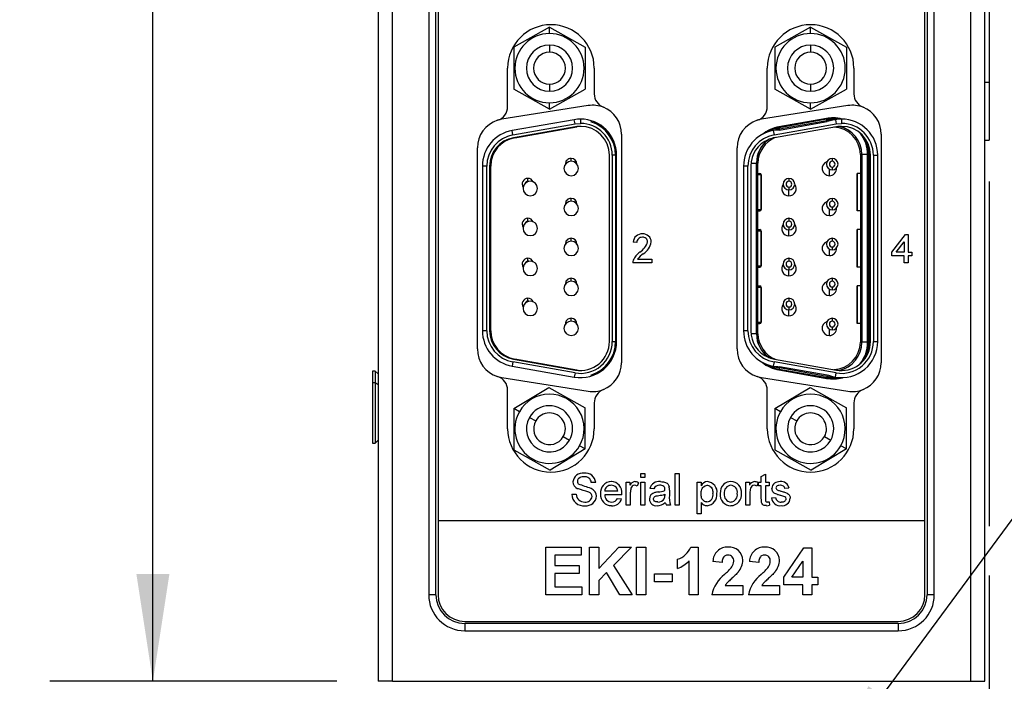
# Model space of a CAD drawing. Header units: millimetres. Extents: x 0 to 629, y 0 to 486.
# Tile 2 of 23: x 89 to 158, y 100 to 145. Entities that reach past the tile are written whole.
import ezdxf

# ---------------------------------------------------------------- set-up
doc = ezdxf.new("R2010")
doc.units = ezdxf.units.MM
doc.header["$LTSCALE"] = 2.25
doc.layers.add('DIMENSIONS', color=140, linetype='Continuous', lineweight=25)
doc.styles.add('SLDTEXTSTYLE0', font='TXT', dxfattribs={"width": 0.7})
doc.dimstyles.new('SLDDIMSTYLE1', dxfattribs={"dimtxt": 4.855518, "dimasz": 7.4295, "dimexe": 0, "dimexo": 0.0625, "dimgap": 1.213879, "dimtad": 0, "dimtih": 1, "dimtoh": 1, "dimrnd": 1e-09, "dimzin": 4, "dimdsep": 46, "dimtxsty": 'SLDTEXTSTYLE0', "dimsah": 1, "dimcen": 0.09, "dimadec": 0, "dimazin": 1, "dimtfac": 1, "dimtofl": 0, "dimtmove": 0, "dimatfit": 3, "dimfxl": 0, "dimfrac": 2, "dimtolj": 1, "dimtzin": 12, "dimarcsym": 0})
doc.dimstyles.new('SLDDIMSTYLE2', dxfattribs={"dimtxt": 4.855518, "dimasz": 7.4295, "dimexe": 0, "dimexo": 0.0625, "dimgap": 1.213879, "dimtad": 0, "dimtih": 1, "dimtoh": 1, "dimrnd": 1e-09, "dimzin": 4, "dimdsep": 46, "dimtxsty": 'SLDTEXTSTYLE0', "dimsah": 1, "dimcen": 0, "dimadec": 0, "dimazin": 1, "dimtfac": 1, "dimtofl": 0, "dimtmove": 0, "dimatfit": 3, "dimfxl": 0, "dimfrac": 2, "dimtolj": 1, "dimtzin": 12, "dimarcsym": 0})
doc.dimstyles.new('SLDDIMSTYLE3', dxfattribs={"dimtxt": 4.855518, "dimasz": 7.4295, "dimexe": 0, "dimexo": 0.0625, "dimgap": 1.213879, "dimtad": 0, "dimtih": 1, "dimtoh": 1, "dimrnd": 1e-09, "dimzin": 12, "dimdsep": 46, "dimtxsty": 'SLDTEXTSTYLE0', "dimsah": 1, "dimcen": 0.09, "dimadec": 0, "dimazin": 3, "dimtfac": 1, "dimtmove": 0, "dimatfit": 0, "dimfxl": 0, "dimfrac": 2, "dimtolj": 1, "dimtzin": 12, "dimarcsym": 0})

# ---------------------------------------------------------------- blocks, each defined once
blk = doc.blocks.new('_D_1')
at = {"layer": 'DIMENSIONS'}
for p, q in [((111.331, 239.573), (91.428, 239.573)), ((98.572, 239.573), (98.572, 178.377)), ((91.358, 169.573), (89.727, 169.573)), ((89.727, 169.573), (89.727, 161.856)), ((105.787, 169.573), (107.417, 169.573)), ((107.417, 169.573), (107.417, 161.856)), ((89.727, 161.856), (91.358, 161.856)), ((107.417, 161.856), (105.787, 161.856)), ((98.572, 99.573), (98.572, 160.769)), ((111.331, 99.573), (91.428, 99.573))]:
    blk.add_line(p, q, dxfattribs=at)
for points in [[(98.572, 239.573), (97.429, 232.144), (99.715, 232.144)], [(98.572, 99.573), (99.715, 107.003), (97.429, 107.003)]]:
    blk.add_solid(points, dxfattribs=at)
at = {"layer": 'DIMENSIONS', "char_height": 4.7625, "attachment_point": 1, "style": 'SLDTEXTSTYLE0'}
for s, insert in [('140.0', (89.338, 176.799)), ('5.51', (91.358, 167.995))]:
    blk.add_mtext(s, dxfattribs=dict(at, insert=insert))
blk = doc.blocks.new('_D_2')
at = {"layer": 'DIMENSIONS'}
for p, q in [((144.676, 92.583), (158.534, 111.316)), ((158.534, 111.316), (163.242, 111.316)), ((170.075, 104.265), (168.445, 104.265)), ((168.445, 104.265), (168.445, 96.548)), ((184.504, 104.265), (186.134, 104.265)), ((186.134, 104.265), (186.134, 96.548)), ((168.445, 96.548), (170.075, 96.548)), ((186.134, 96.548), (184.504, 96.548))]:
    blk.add_line(p, q, dxfattribs=at)
blk.add_solid([(144.676, 92.583), (150.013, 97.876), (148.175, 99.236)], dxfattribs=at)
at = {"layer": 'DIMENSIONS', "char_height": 4.7625, "attachment_point": 1, "style": 'SLDTEXTSTYLE0'}
for s, insert in [('4X', (173.096, 119.208)), ('%%c', (168.429, 111.491)), ('5.0', (175.76, 111.491)), ('0.20', (170.075, 102.687))]:
    blk.add_mtext(s, dxfattribs=dict(at, insert=insert))
blk = doc.blocks.new('_D_4')
at = {"layer": 'DIMENSIONS'}
for p, q in [((156.539, 134.216), (156.539, 110.334)), ((156.539, 106.905), (156.539, 83.016)), ((143.189, 82.676), (143.189, 61.1)), ((156.539, 79.587), (156.539, 61.1)), ((143.189, 68.244), (128.901, 68.244)), ((156.539, 68.244), (171.948, 68.244)), ((178.525, 68.244), (176.895, 68.244)), ((176.895, 68.244), (176.895, 60.527)), ((192.954, 68.244), (194.584, 68.244)), ((194.584, 68.244), (194.584, 60.527)), ((176.895, 60.527), (178.525, 60.527)), ((194.584, 60.527), (192.954, 60.527))]:
    blk.add_line(p, q, dxfattribs=at)
for points in [[(143.189, 68.244), (135.759, 69.387), (135.759, 67.101)], [(156.539, 68.244), (163.968, 67.101), (163.968, 69.387)]]:
    blk.add_solid(points, dxfattribs=at)
at = {"layer": 'DIMENSIONS', "char_height": 4.7625, "attachment_point": 1, "style": 'SLDTEXTSTYLE0'}
for s, insert in [('13.4', (178.525, 75.47)), ('0.53', (178.525, 66.666))]:
    blk.add_mtext(s, dxfattribs=dict(at, insert=insert))

msp = doc.modelspace()

# ---------------------------------------------------------------- linework, layer by layer
for p, q in [((114.189, 239.573), (114.189, 99.573)), ((115.189, 99.573), (115.189, 239.573)), ((155.239, 239.573), (155.239, 99.573)), ((156.239, 99.573), (156.239, 239.573)), ((117.689, 233.573), (117.689, 105.573)), ((118.189, 105.573), (118.189, 233.573)), ((118.339, 233.573), (118.339, 110.723)), ((152.089, 110.723), (152.089, 233.573)), ((152.239, 233.573), (152.239, 105.573)), ((152.739, 105.573), (152.739, 233.573)), ((156.539, 198.573), (156.539, 141.073)), ((126.064, 144.911), (123.584, 143.511)), ((126.064, 144.463), (126.064, 144.911)), ((126.064, 144.911), (128.544, 143.511)), ((144.164, 144.911), (141.684, 143.511)), ((144.164, 144.463), (144.164, 144.911)), ((144.164, 144.911), (146.644, 143.511)), ((123.584, 143.511), (123.584, 140.615)), ((126.064, 143.663), (126.064, 143.163)), ((128.544, 143.511), (128.544, 140.615)), ((141.684, 143.511), (141.684, 140.615)), ((144.164, 143.663), (144.164, 143.163)), ((146.644, 143.511), (146.644, 140.615)), ((123.164, 139.405), (123.164, 142.073)), ((129.164, 142.073), (129.164, 140.285)), ((141.164, 139.405), (141.164, 142.073)), ((147.164, 142.073), (147.164, 140.285)), ((126.064, 139.215), (123.584, 140.615)), ((126.064, 140.963), (126.064, 140.463)), ((126.064, 139.215), (128.544, 140.615)), ((144.164, 139.215), (141.684, 140.615)), ((144.164, 140.963), (144.164, 140.463)), ((144.164, 139.215), (146.644, 140.615)), ((156.539, 141.073), (156.239, 141.073)), ((156.539, 141.073), (156.539, 137.073)), ((128.751, 139.469), (122.751, 138.519)), ((126.064, 139.215), (126.064, 139.663)), ((146.751, 139.469), (140.751, 138.519)), ((144.164, 139.215), (144.164, 139.663)), ((145.272, 138.579), (141.972, 137.997)), ((145.272, 138.579), (145.282, 138.522)), ((145.714, 138.559), (145.714, 138.618)), ((122.751, 138.519), (122.464, 138.451)), ((127.78, 138.495), (123.48, 137.737)), ((123.532, 137.441), (127.832, 138.2)), ((127.866, 138.003), (123.566, 137.245)), ((123.651, 137.245), (127.951, 138.003)), ((127.832, 138.2), (127.78, 138.495)), ((127.832, 138.2), (128.214, 138.233)), ((128.214, 138.533), (128.214, 138.233)), ((140.751, 138.519), (140.464, 138.451)), ((141.632, 137.441), (145.932, 138.2)), ((145.966, 138.003), (141.666, 137.245)), ((141.972, 137.997), (141.982, 137.94)), ((145.282, 138.522), (141.982, 137.94)), ((141.997, 137.857), (141.982, 137.94)), ((141.997, 137.857), (145.297, 138.439)), ((142.011, 137.777), (145.311, 138.359)), ((145.297, 138.439), (145.282, 138.522)), ((145.311, 138.359), (145.297, 138.439)), ((145.88, 138.495), (145.695, 138.463)), ((145.714, 138.475), (145.714, 138.466)), ((145.88, 138.495), (145.932, 138.2)), ((145.932, 138.2), (146.314, 138.233)), ((146.314, 138.033), (146.153, 138.027)), ((146.314, 138.533), (146.314, 138.233)), ((123.532, 137.441), (123.48, 137.737)), ((131.064, 137.494), (131.064, 121.652)), ((141.614, 137.743), (141.58, 137.737)), ((141.58, 137.737), (141.632, 137.441)), ((141.997, 137.857), (142.011, 137.777)), ((149.064, 137.494), (149.064, 121.652)), ((121.064, 122.603), (121.064, 136.544)), ((139.064, 122.603), (139.064, 136.544)), ((156.239, 137.073), (156.539, 137.073)), ((130.214, 123.113), (130.214, 136.033)), ((130.637, 136.033), (130.414, 136.033)), ((130.414, 136.033), (130.414, 123.113)), ((130.637, 136.033), (130.637, 123.113)), ((130.699, 136.033), (130.714, 136.033)), ((130.699, 123.113), (130.699, 136.033)), ((130.714, 123.113), (130.714, 136.033)), ((147.611, 136.073), (147.611, 123.073)), ((147.611, 136.073), (147.711, 136.073)), ((147.711, 123.073), (147.711, 136.073)), ((147.716, 136.073), (147.716, 123.073)), ((148.116, 136.073), (147.716, 136.073)), ((148.116, 123.073), (148.116, 136.073)), ((148.2, 136.073), (148.116, 136.073)), ((148.2, 123.073), (148.2, 136.073)), ((148.258, 136.073), (148.2, 136.073)), ((148.258, 123.073), (148.258, 136.073)), ((148.314, 123.113), (148.314, 136.033)), ((148.514, 136.033), (148.514, 123.113)), ((148.514, 136.033), (148.814, 136.033)), ((148.814, 123.113), (148.814, 136.033)), ((121.414, 135.275), (121.414, 123.871)), ((121.714, 135.275), (121.414, 135.275)), ((121.714, 123.871), (121.714, 135.275)), ((121.914, 135.275), (121.914, 123.871)), ((121.999, 123.871), (121.999, 135.275)), ((127.564, 135.613), (127.564, 135.813)), ((139.514, 135.275), (139.514, 123.871)), ((139.814, 135.275), (139.514, 135.275)), ((139.814, 123.871), (139.814, 135.275)), ((140.014, 135.275), (140.014, 123.871)), ((140.025, 135.491), (140.412, 135.491)), ((140.412, 123.655), (140.412, 135.491)), ((140.417, 135.491), (140.417, 123.655)), ((140.517, 135.491), (140.417, 135.491)), ((140.517, 123.655), (140.517, 135.491)), ((145.664, 135.813), (145.664, 135.613)), ((145.664, 135.213), (145.664, 135.013)), ((140.517, 134.773), (140.639, 134.773)), ((140.738, 134.673), (140.517, 134.673)), ((140.738, 134.673), (140.738, 132.273)), ((140.741, 134.673), (140.738, 134.673)), ((140.741, 132.273), (140.741, 134.673)), ((145.464, 134.613), (145.464, 135.067)), ((147.386, 134.773), (147.386, 132.173)), ((147.389, 134.773), (147.386, 134.773)), ((147.611, 134.773), (147.389, 134.773)), ((147.389, 132.173), (147.389, 134.773)), ((148.133, 134.723), (148.175, 134.723)), ((148.133, 132.223), (148.133, 134.723)), ((148.175, 134.723), (148.175, 132.223)), ((124.564, 134.228), (124.564, 134.428)), ((124.627, 134.218), (124.564, 134.228)), ((142.664, 134.428), (142.664, 134.228)), ((142.664, 133.828), (142.664, 133.628)), ((142.664, 133.213), (142.664, 133.628)), ((127.564, 132.843), (127.564, 133.043)), ((145.664, 133.043), (145.664, 132.843)), ((145.664, 132.443), (145.664, 132.243)), ((140.517, 132.273), (140.738, 132.273)), ((140.517, 132.173), (140.639, 132.173)), ((140.738, 132.273), (140.741, 132.273)), ((145.464, 131.843), (145.464, 132.297)), ((147.389, 132.173), (147.386, 132.173)), ((147.611, 132.173), (147.389, 132.173)), ((148.175, 132.223), (148.133, 132.223)), ((124.564, 131.458), (124.564, 131.658)), ((124.627, 131.448), (124.564, 131.458)), ((142.664, 131.658), (142.664, 131.458)), ((142.664, 131.058), (142.664, 130.858)), ((140.517, 130.873), (140.639, 130.873)), ((140.738, 130.773), (140.517, 130.773)), ((140.738, 130.773), (140.738, 128.373)), ((140.741, 130.773), (140.738, 130.773)), ((140.741, 128.373), (140.741, 130.773)), ((142.664, 130.443), (142.664, 130.858)), ((147.386, 130.873), (147.386, 128.273)), ((147.389, 130.873), (147.386, 130.873)), ((147.389, 128.273), (147.389, 130.873)), ((147.611, 130.873), (147.389, 130.873)), ((148.133, 130.823), (148.175, 130.823)), ((148.133, 128.323), (148.133, 130.823)), ((148.175, 130.823), (148.175, 128.323)), ((149.789, 129.317), (150.738, 130.547)), ((150.738, 130.547), (150.918, 130.547)), ((150.918, 130.547), (150.918, 129.317)), ((127.564, 130.073), (127.564, 130.273)), ((132.123, 129.983), (131.866, 130.009)), ((145.664, 130.273), (145.664, 130.073)), ((150.106, 129.317), (150.661, 130.037)), ((150.661, 130.037), (150.661, 129.317)), ((145.464, 129.073), (145.464, 129.527)), ((145.664, 129.673), (145.664, 129.473)), ((149.789, 129.06), (149.789, 129.317)), ((150.661, 129.06), (149.789, 129.06)), ((150.661, 129.317), (150.106, 129.317)), ((150.661, 128.573), (150.661, 129.06)), ((150.918, 129.317), (151.174, 129.317)), ((150.918, 129.06), (150.918, 128.573)), ((151.174, 129.06), (150.918, 129.06)), ((151.174, 129.317), (151.174, 129.06)), ((124.564, 128.688), (124.564, 128.888)), ((124.627, 128.678), (124.564, 128.688)), ((133.148, 128.573), (131.841, 128.573)), ((132.17, 128.83), (133.148, 128.83)), ((133.148, 128.83), (133.148, 128.573)), ((140.517, 128.373), (140.738, 128.373)), ((140.738, 128.373), (140.741, 128.373)), ((142.664, 128.888), (142.664, 128.688)), ((148.175, 128.323), (148.133, 128.323)), ((150.918, 128.573), (150.661, 128.573)), ((140.517, 128.273), (140.639, 128.273)), ((142.664, 128.288), (142.664, 128.088)), ((142.664, 127.673), (142.664, 128.088)), ((147.389, 128.273), (147.386, 128.273)), ((147.611, 128.273), (147.389, 128.273)), ((127.564, 127.303), (127.564, 127.503)), ((140.517, 126.973), (140.639, 126.973)), ((145.664, 127.503), (145.664, 127.303)), ((147.386, 126.973), (147.386, 124.373)), ((147.389, 126.973), (147.386, 126.973)), ((147.611, 126.973), (147.389, 126.973)), ((147.389, 124.373), (147.389, 126.973)), ((140.738, 126.873), (140.517, 126.873)), ((140.738, 126.873), (140.738, 124.473)), ((140.741, 126.873), (140.738, 126.873)), ((140.741, 124.473), (140.741, 126.873)), ((145.464, 126.303), (145.464, 126.757)), ((145.664, 126.903), (145.664, 126.703)), ((148.133, 126.923), (148.175, 126.923)), ((148.133, 124.423), (148.133, 126.923)), ((148.175, 126.923), (148.175, 124.423)), ((124.564, 125.918), (124.564, 126.118)), ((124.627, 125.908), (124.564, 125.918)), ((142.664, 126.118), (142.664, 125.918)), ((142.664, 125.518), (142.664, 125.318)), ((142.664, 124.903), (142.664, 125.318)), ((127.564, 124.533), (127.564, 124.733)), ((140.517, 124.473), (140.738, 124.473)), ((140.517, 124.373), (140.639, 124.373)), ((140.738, 124.473), (140.741, 124.473)), ((145.664, 124.733), (145.664, 124.533)), ((147.389, 124.373), (147.386, 124.373)), ((147.611, 124.373), (147.389, 124.373)), ((148.175, 124.423), (148.133, 124.423)), ((121.714, 123.871), (121.414, 123.871)), ((139.814, 123.871), (139.514, 123.871)), ((140.412, 123.655), (140.025, 123.655)), ((140.517, 123.655), (140.417, 123.655)), ((145.464, 123.533), (145.464, 123.987)), ((145.664, 124.133), (145.664, 123.933)), ((130.414, 123.113), (130.637, 123.113)), ((130.699, 123.113), (130.714, 123.113)), ((147.611, 123.073), (147.711, 123.073)), ((148.116, 123.073), (147.716, 123.073)), ((148.2, 123.073), (148.116, 123.073)), ((148.258, 123.073), (148.2, 123.073)), ((148.514, 123.113), (148.814, 123.113)), ((123.532, 121.705), (123.48, 121.409)), ((127.832, 120.947), (123.532, 121.705)), ((123.566, 121.902), (127.866, 121.143)), ((127.951, 121.144), (123.651, 121.902)), ((141.632, 121.705), (141.58, 121.409)), ((145.932, 120.947), (141.632, 121.705)), ((141.666, 121.902), (145.966, 121.143)), ((113.989, 121.073), (113.789, 121.073)), ((113.789, 121.073), (113.789, 120.25)), ((114.189, 120.873), (113.989, 121.073)), ((113.989, 121.073), (113.989, 120.25)), ((123.48, 121.409), (127.78, 120.651)), ((127.832, 120.947), (127.78, 120.651)), ((141.58, 121.409), (141.614, 121.403)), ((141.972, 121.149), (141.982, 121.206)), ((141.972, 121.149), (145.272, 120.567)), ((141.997, 121.289), (141.982, 121.206)), ((141.982, 121.206), (145.282, 120.625)), ((141.997, 121.289), (142.011, 121.37)), ((145.297, 120.707), (141.997, 121.289)), ((145.311, 120.788), (142.011, 121.37)), ((145.88, 120.651), (145.932, 120.947)), ((113.989, 120.25), (113.789, 120.25)), ((113.789, 120.25), (113.789, 116.073)), ((113.989, 120.25), (113.989, 116.073)), ((114.189, 120.116), (113.989, 120.25)), ((122.464, 120.695), (122.751, 120.627)), ((122.751, 120.627), (128.751, 119.677)), ((140.464, 120.695), (140.751, 120.627)), ((140.751, 120.627), (146.751, 119.677)), ((145.272, 120.567), (145.282, 120.625)), ((145.297, 120.707), (145.282, 120.625)), ((145.311, 120.788), (145.297, 120.707)), ((145.695, 120.684), (145.88, 120.651)), ((123.164, 117.073), (123.164, 119.741)), ((123.584, 118.473), (126.022, 119.945)), ((126.022, 119.945), (128.544, 118.521)), ((141.164, 117.073), (141.164, 119.741)), ((141.684, 118.473), (144.122, 119.945)), ((144.122, 119.945), (146.644, 118.521)), ((129.164, 118.861), (129.164, 117.073)), ((147.164, 118.861), (147.164, 117.073)), ((123.974, 118.253), (123.584, 118.473)), ((123.584, 118.473), (123.584, 115.625)), ((128.544, 115.673), (128.544, 118.521)), ((141.684, 118.473), (141.684, 115.625)), ((142.074, 118.253), (141.684, 118.473)), ((146.644, 115.673), (146.644, 118.521)), ((124.67, 117.86), (125.106, 117.614)), ((142.77, 117.86), (143.206, 117.614)), ((113.789, 116.073), (113.989, 116.073)), ((113.989, 116.073), (114.189, 116.273)), ((127.022, 116.532), (127.457, 116.287)), ((145.122, 116.532), (145.557, 116.287)), ((123.584, 115.625), (126.105, 114.202)), ((128.544, 115.673), (126.105, 114.202)), ((128.544, 115.673), (128.154, 115.893)), ((141.684, 115.625), (144.205, 114.202)), ((146.644, 115.673), (144.205, 114.202)), ((146.644, 115.673), (146.254, 115.893)), ((129.269, 113.353), (128.959, 113.353)), ((131.384, 111.773), (131.384, 113.381)), ((131.384, 113.381), (131.638, 113.381)), ((131.638, 113.381), (131.638, 113.156)), ((132.23, 113.334), (132.142, 113.089)), ((132.4, 113.973), (132.682, 113.973)), ((132.4, 113.691), (132.4, 113.973)), ((132.682, 113.691), (132.4, 113.691)), ((132.4, 111.773), (132.4, 113.381)), ((132.4, 113.381), (132.682, 113.381)), ((132.682, 113.973), (132.682, 113.691)), ((132.682, 113.381), (132.682, 111.773)), ((134.769, 113.973), (135.051, 113.973)), ((134.769, 111.773), (134.769, 113.973)), ((135.051, 113.973), (135.051, 111.773)), ((136.292, 113.381), (136.574, 113.381)), ((136.292, 111.181), (136.292, 113.381)), ((136.574, 113.381), (136.574, 113.126)), ((139.677, 113.381), (139.93, 113.381)), ((139.677, 111.773), (139.677, 113.381)), ((139.93, 113.381), (139.93, 113.156)), ((140.523, 113.334), (140.435, 113.089)), ((140.551, 113.381), (140.748, 113.381)), ((140.551, 113.127), (140.551, 113.381)), ((140.748, 113.772), (141.03, 113.933)), ((140.748, 113.381), (140.748, 113.772)), ((141.03, 113.933), (141.03, 113.381)), ((141.03, 113.381), (141.284, 113.381)), ((141.284, 113.381), (141.284, 113.127)), ((130.792, 112.76), (129.889, 112.76)), ((131.666, 112.627), (131.666, 111.773)), ((133.302, 112.901), (133.02, 112.93)), ((134.374, 112.815), (134.374, 112.471)), ((139.959, 112.627), (139.959, 111.773)), ((140.748, 113.127), (140.551, 113.127)), ((140.748, 112.225), (140.748, 113.127)), ((141.03, 113.127), (141.03, 112.215)), ((141.284, 113.127), (141.03, 113.127)), ((142.666, 112.958), (142.384, 112.93)), ((127.605, 112.535), (127.915, 112.535)), ((131.073, 112.506), (129.889, 112.506)), ((130.789, 112.253), (131.065, 112.224)), ((134.064, 112.535), (134.062, 112.453)), ((136.574, 111.975), (136.574, 111.181)), ((141.284, 112.006), (141.312, 111.769)), ((141.453, 112.281), (141.736, 112.309)), ((131.666, 111.773), (131.384, 111.773)), ((132.682, 111.773), (132.4, 111.773)), ((134.459, 111.773), (134.177, 111.773)), ((135.051, 111.773), (134.769, 111.773)), ((139.959, 111.773), (139.677, 111.773)), ((118.339, 110.723), (152.089, 110.723)), ((118.339, 110.723), (118.339, 105.573)), ((136.574, 111.181), (136.292, 111.181)), ((152.089, 105.573), (152.089, 110.723)), ((125.802, 108.873), (128.256, 108.873)), ((125.802, 105.573), (125.802, 108.873)), ((128.256, 108.873), (128.256, 108.323)), ((128.848, 108.873), (129.483, 108.873)), ((128.848, 105.573), (128.848, 108.873)), ((129.483, 107.396), (130.874, 108.873)), ((129.483, 108.873), (129.483, 107.396)), ((131.746, 108.873), (130.493, 107.597)), ((130.874, 108.873), (131.746, 108.873)), ((132.106, 105.573), (132.106, 108.873)), ((132.106, 108.873), (132.741, 108.873)), ((132.741, 108.873), (132.741, 105.573)), ((135.87, 108.873), (136.379, 108.873)), ((136.379, 108.873), (136.379, 105.573)), ((142.302, 106.798), (143.698, 108.831)), ((143.698, 108.831), (144.248, 108.831)), ((144.248, 108.831), (144.248, 106.8)), ((126.437, 108.323), (126.437, 107.604)), ((128.256, 108.323), (126.437, 108.323)), ((134.941, 107.392), (134.941, 108.027)), ((135.745, 105.573), (135.745, 107.922)), ((138.029, 107.815), (137.395, 107.878)), ((140.568, 107.815), (139.933, 107.878)), ((142.859, 106.8), (143.614, 107.899)), ((143.614, 107.899), (143.614, 106.8)), ((126.437, 107.604), (128.129, 107.604)), ((128.129, 107.604), (128.129, 107.054)), ((130.493, 107.597), (131.789, 105.573)), ((128.129, 107.054), (126.437, 107.054)), ((126.437, 107.054), (126.437, 106.123)), ((130.012, 107.106), (129.483, 106.568)), ((129.483, 106.568), (129.483, 105.573)), ((130.943, 105.573), (130.012, 107.106)), ((133.333, 107.012), (134.56, 107.012)), ((133.333, 106.462), (133.333, 107.012)), ((134.56, 107.012), (134.56, 106.462)), ((142.302, 106.25), (142.302, 106.798)), ((143.614, 106.8), (142.859, 106.8)), ((144.248, 106.8), (144.671, 106.8)), ((144.671, 106.8), (144.671, 106.25)), ((126.437, 106.123), (128.298, 106.123)), ((128.298, 106.123), (128.298, 105.573)), ((134.56, 106.462), (133.333, 106.462)), ((138.241, 106.208), (139.468, 106.208)), ((139.468, 106.208), (139.468, 105.573)), ((140.78, 106.208), (142.006, 106.208)), ((142.006, 106.208), (142.006, 105.573)), ((143.614, 106.25), (142.302, 106.25)), ((143.614, 105.573), (143.614, 106.25)), ((144.248, 106.25), (144.248, 105.573)), ((144.671, 106.25), (144.248, 106.25)), ((118.189, 105.573), (117.689, 105.573)), ((128.298, 105.573), (125.802, 105.573)), ((129.483, 105.573), (128.848, 105.573)), ((131.789, 105.573), (130.943, 105.573)), ((132.741, 105.573), (132.106, 105.573)), ((136.379, 105.573), (135.745, 105.573)), ((139.468, 105.573), (137.31, 105.573)), ((142.006, 105.573), (139.848, 105.573)), ((144.248, 105.573), (143.614, 105.573)), ((152.739, 105.573), (152.239, 105.573)), ((120.189, 103.723), (150.239, 103.723)), ((120.189, 103.573), (120.189, 103.073)), ((150.239, 103.573), (120.189, 103.573)), ((120.189, 103.073), (150.239, 103.073)), ((150.239, 103.573), (150.239, 103.073)), ((115.189, 99.573), (114.189, 99.573)), ((115.189, 99.573), (155.239, 99.573)), ((155.239, 99.573), (156.239, 99.573))]:
    msp.add_line(p, q)
at = {"flags": 128}
for points in [[(145.695, 138.463), (145.429, 138.387), (145.311, 138.359)], [(142.011, 137.777), (141.861, 137.761), (141.614, 137.743)], [(141.614, 121.403), (141.89, 121.384), (142.011, 121.37)], [(145.695, 120.684), (145.429, 120.759), (145.311, 120.788)], [(128.465, 113.747), (128.445, 113.747), (128.366, 113.743), (128.326, 113.738), (128.247, 113.721), (128.18, 113.696), (128.092, 113.634), (128.057, 113.594), (128.014, 113.513), (128, 113.419)], [(133.749, 113.409), (133.769, 113.409), (133.849, 113.406), (133.977, 113.39), (134.04, 113.376), (134.101, 113.355), (134.16, 113.328), (134.215, 113.295), (134.258, 113.259), (134.319, 113.175), (134.341, 113.124), (134.36, 113.056)], [(134.062, 112.788), (134.063, 112.808), (134.063, 112.828), (134.064, 112.854)], [(136.574, 112.564), (136.574, 112.584), (136.578, 112.664), (136.588, 112.743), (136.596, 112.782), (136.619, 112.859), (136.634, 112.896), (136.651, 112.932), (136.694, 112.996), (136.746, 113.053), (136.857, 113.128), (136.92, 113.148), (136.99, 113.155)], [(136.99, 113.155), (137.01, 113.154), (137.089, 113.141), (137.14, 113.121), (137.164, 113.108), (137.208, 113.077), (137.262, 113.026), (137.338, 112.904), (137.352, 112.869), (137.372, 112.797), (137.384, 112.723), (137.388, 112.686), (137.392, 112.585)], [(142.107, 112.44), (142.088, 112.446), (142.012, 112.468), (141.935, 112.492), (141.897, 112.504), (141.859, 112.517), (141.822, 112.531), (141.747, 112.561), (141.676, 112.597), (141.642, 112.619), (141.593, 112.662), (141.552, 112.712), (141.52, 112.767), (141.498, 112.826), (141.49, 112.857), (141.482, 112.943)], [(142.073, 113.155), (142.053, 113.155), (141.973, 113.149), (141.923, 113.14), (141.847, 113.108), (141.797, 113.063), (141.773, 113.023), (141.764, 112.971)], [(142.1, 112.761), (142.119, 112.755), (142.195, 112.732), (142.271, 112.708), (142.309, 112.695), (142.347, 112.683), (142.423, 112.656), (142.46, 112.642), (142.534, 112.611), (142.569, 112.591), (142.627, 112.546), (142.672, 112.499), (142.705, 112.451), (142.728, 112.4), (142.743, 112.347), (142.751, 112.256)], [(133.274, 112.215), (133.275, 112.235), (133.29, 112.29), (133.322, 112.341), (133.372, 112.381), (133.457, 112.415), (133.548, 112.433), (133.639, 112.447)], [(133.582, 111.999), (133.562, 111.999), (133.483, 112.007), (133.428, 112.021), (133.345, 112.066), (133.3, 112.119), (133.278, 112.172), (133.274, 112.215)], [(136.978, 111.999), (136.958, 111.999), (136.879, 112.012), (136.827, 112.031), (136.803, 112.043), (136.758, 112.074), (136.705, 112.123), (136.634, 112.229), (136.61, 112.291), (136.593, 112.356), (136.582, 112.421), (136.576, 112.492), (136.574, 112.564)], [(141.114, 111.745), (141.094, 111.745), (141.014, 111.752), (140.95, 111.766), (140.859, 111.813), (140.823, 111.846), (140.778, 111.917), (140.764, 111.973), (140.751, 112.098), (140.749, 112.161), (140.748, 112.225)], [(141.03, 112.215), (141.031, 112.195), (141.035, 112.115), (141.043, 112.071), (141.061, 112.04), (141.088, 112.017), (141.122, 112.004), (141.174, 111.999)], [(142.124, 111.999), (142.144, 111.999), (142.224, 112.005), (142.281, 112.017), (142.37, 112.057), (142.408, 112.088), (142.434, 112.12), (142.463, 112.179), (142.469, 112.227)], [(138.442, 108.323), (138.422, 108.322), (138.342, 108.313), (138.232, 108.271), (138.185, 108.237), (138.146, 108.198), (138.088, 108.102), (138.076, 108.072), (138.057, 108.01), (138.044, 107.947), (138.034, 107.882), (138.029, 107.815)], [(140.98, 108.323), (140.96, 108.322), (140.88, 108.313), (140.771, 108.271), (140.724, 108.237), (140.685, 108.198), (140.626, 108.102), (140.614, 108.072), (140.596, 108.01), (140.582, 107.947), (140.573, 107.882), (140.568, 107.815)], [(139.148, 107.148), (139.135, 107.132), (139.083, 107.071), (139.056, 107.042), (139.001, 106.984), (138.944, 106.927), (138.887, 106.871), (138.828, 106.817), (138.769, 106.763), (138.71, 106.709), (138.651, 106.655), (138.592, 106.601), (138.533, 106.547), (138.476, 106.491), (138.418, 106.436), (138.39, 106.407), (138.338, 106.347), (138.313, 106.316), (138.289, 106.283), (138.241, 106.208)], [(141.686, 107.148), (141.674, 107.132), (141.622, 107.071), (141.595, 107.042), (141.54, 106.984), (141.483, 106.927), (141.426, 106.871), (141.367, 106.817), (141.308, 106.763), (141.249, 106.709), (141.19, 106.655), (141.131, 106.601), (141.072, 106.547), (141.014, 106.491), (140.957, 106.436), (140.929, 106.407), (140.876, 106.347), (140.851, 106.316), (140.828, 106.283), (140.78, 106.208)]]:
    msp.add_lwpolyline(points, dxfattribs=at)
for centre, radius, start, end in [((126.164, 142.073), 3, 0, 180), ((144.164, 142.073), 3, 0, 180), ((126.064, 142.063), 2.4, 90, 270), ((126.064, 142.063), 2.4, 270, 90), ((144.164, 142.063), 2.4, 90, 270), ((144.164, 142.063), 2.4, 270, 90), ((126.064, 142.063), 1.6, 90, 270), ((126.064, 142.063), 1.6, 270, 90), ((144.164, 142.063), 1.6, 90, 270), ((144.164, 142.063), 1.6, 270, 90), ((126.064, 142.063), 1.1, 90, 270), ((126.064, 142.063), 1.1, 270, 90), ((144.164, 142.063), 1.1, 90, 270), ((144.164, 142.063), 1.1, 270, 90), ((130.164, 140.285), 1, 180, 248.48981), ((148.164, 140.285), 1, 180, 248.48981), ((122.164, 139.405), 1, 287.4576, 0), ((129.064, 137.494), 2, 68.48981, 99), ((129.064, 137.494), 2, 0, 68.48981), ((140.164, 139.405), 1, 287.4576, 0), ((147.064, 137.494), 2, 68.48981, 99), ((147.064, 137.494), 2, 0, 68.48981), ((145.714, 136.073), 2.545, 90, 100), ((145.714, 136.073), 2.486, 90, 100), ((145.714, 136.073), 2.545, 75.141, 90), ((145.714, 136.073), 2.486, 80.559, 90), ((123.064, 136.544), 2, 107.4576, 180), ((128.214, 136.033), 2.5, 90, 100), ((128.214, 136.033), 2, 90, 100), ((128.299, 136.033), 2, 91.2338, 100), ((128.214, 136.033), 2.5, 0, 90), ((128.214, 136.033), 2.2, 0, 90), ((128.214, 136.033), 2, 0, 90), ((128.214, 136.033), 2.424, 0, 72.95894), ((128.299, 136.033), 2.4, 0, 74.89927), ((141.064, 136.544), 2, 107.4576, 180), ((142.414, 135.491), 2.545, 100, 129.15042), ((142.414, 135.491), 2.486, 100, 121.91384), ((145.714, 136.073), 2.402, 90, 100), ((145.714, 136.073), 2.402, 88.80457, 90), ((145.714, 136.073), 1.897, 0, 88.13404), ((146.314, 136.033), 2.5, 90, 100), ((146.314, 136.033), 2, 95.12559, 100), ((145.714, 136.073), 1.997, 0, 77.82008), ((145.714, 136.073), 2.002, 0, 77.33816), ((146.314, 136.033), 2.5, 0, 90), ((146.314, 136.033), 2.2, 0, 90), ((146.314, 136.033), 2, 0, 90), ((123.914, 135.275), 2.5, 100, 180), ((123.914, 135.275), 2.2, 100, 180), ((123.914, 135.275), 2, 100, 180), ((123.999, 135.275), 2, 100, 180), ((142.014, 135.275), 2.5, 100, 180), ((142.014, 135.275), 2.2, 100, 180), ((142.414, 135.491), 1.897, 111.86596, 180), ((142.014, 135.275), 2, 100, 111.49126), ((142.414, 135.491), 2.402, 100, 111.22763), ((145.714, 136.073), 2.402, 0, 38.63109), ((145.714, 136.073), 2.486, 0, 27.91776), ((142.014, 135.275), 2, 112.15526, 180), ((142.414, 135.491), 2.002, 125.20379, 180), ((142.414, 135.491), 1.997, 124.55681, 180), ((145.714, 136.073), 2.545, 0, 18.24165), ((127.569, 135.113), 0.5, 0, 180), ((127.564, 135.413), 0.4, 90, 180.95745), ((127.564, 135.413), 0.4, 0.95239, 90), ((145.464, 135.113), 0.5, 108.70812, 270), ((145.664, 135.413), 0.4, 90, 270), ((145.664, 135.413), 0.2, 90, 270), ((145.464, 135.113), 0.5, 270, 3.91174), ((145.664, 135.413), 0.4, 270, 90), ((145.664, 135.413), 0.2, 270, 90), ((127.569, 135.113), 0.5, 180, 0), ((140.639, 134.674), 0.0996, 359.75938, 89.75734), ((140.641, 134.673), 0.1, 0, 90), ((124.564, 134.028), 0.4, 90, 214.51443), ((124.729, 133.728), 0.5, 0, 180), ((124.563, 134.029), 0.199, 89.76537, 166.39322), ((124.564, 134.028), 0.4, 23.11103, 90), ((142.664, 133.713), 0.5, 143.07893, 270), ((142.664, 134.028), 0.4, 90, 270), ((142.664, 134.028), 0.2, 90, 270), ((142.664, 134.028), 0.4, 270, 90), ((142.664, 134.028), 0.2, 270, 90), ((142.664, 133.713), 0.5, 270, 36.92107), ((124.729, 133.728), 0.5, 180, 0), ((127.569, 132.343), 0.5, 0, 180), ((127.564, 132.643), 0.4, 90, 180.95745), ((127.564, 132.643), 0.4, 0.95239, 90), ((145.464, 132.343), 0.5, 108.70812, 270), ((145.664, 132.643), 0.4, 90, 270), ((145.664, 132.643), 0.2, 90, 270), ((145.664, 132.643), 0.4, 270, 90), ((145.664, 132.643), 0.2, 270, 90), ((127.569, 132.343), 0.5, 180, 0), ((140.639, 132.273), 0.0996, 270.24266, 0.24062), ((140.641, 132.273), 0.1, 270, 0), ((145.464, 132.343), 0.5, 270, 3.91174), ((124.564, 131.258), 0.4, 90, 214.51443), ((124.729, 130.958), 0.5, 0, 180), ((124.563, 131.259), 0.199, 89.76537, 166.39322), ((124.564, 131.258), 0.4, 23.11103, 90), ((142.664, 130.943), 0.5, 143.07893, 270), ((142.664, 131.258), 0.4, 90, 270), ((142.664, 131.258), 0.2, 90, 270), ((142.664, 131.258), 0.4, 270, 90), ((142.664, 131.258), 0.2, 270, 90), ((142.664, 130.943), 0.5, 270, 36.92107), ((124.729, 130.958), 0.5, 180, 0), ((132.453, 129.989), 0.587, 84.65233, 178.04322), ((132.56, 130.013), 0.563, 0.85018, 95.35701), ((140.639, 130.774), 0.0996, 359.75938, 89.75734), ((140.641, 130.773), 0.1, 0, 90), ((127.569, 129.573), 0.5, 0, 180), ((127.564, 129.873), 0.4, 90, 180.95745), ((127.564, 129.873), 0.4, 0.95239, 90), ((132.472, 129.994), 0.349, 85.12973, 181.76052), ((131.623, 130.421), 1.307, 302.6833, 342.0651), ((132.533, 130.011), 0.333, 1.34373, 95.45175), ((131.922, 130.235), 1.219, 301.96529, 349.89612), ((145.464, 129.573), 0.5, 108.70812, 270), ((145.664, 129.873), 0.4, 90, 270), ((145.664, 129.873), 0.2, 90, 270), ((145.664, 129.873), 0.4, 270, 90), ((145.664, 129.873), 0.2, 270, 90), ((127.569, 129.573), 0.5, 180, 0), ((133.071, 128.249), 1.304, 124.70253, 157.36183), ((134.081, 127.179), 2.526, 126.81796, 139.18281), ((145.464, 129.573), 0.5, 270, 3.91174), ((124.564, 128.488), 0.4, 90, 214.51443), ((124.729, 128.188), 0.5, 0, 180), ((124.563, 128.489), 0.199, 89.76537, 166.39322), ((124.564, 128.488), 0.4, 23.11103, 90), ((132.365, 128.585), 0.524, 161.53702, 181.3005), ((140.639, 128.373), 0.0996, 270.24266, 0.24062), ((140.641, 128.373), 0.1, 270, 0), ((142.664, 128.173), 0.5, 143.07893, 270), ((142.664, 128.488), 0.4, 90, 270), ((142.664, 128.488), 0.2, 90, 270), ((142.664, 128.488), 0.4, 270, 90), ((142.664, 128.488), 0.2, 270, 90), ((142.664, 128.173), 0.5, 270, 36.92107), ((124.729, 128.188), 0.5, 180, 0), ((127.569, 126.803), 0.5, 0, 180), ((127.564, 127.103), 0.4, 90, 180.95745), ((127.564, 127.103), 0.4, 0.95239, 90), ((140.639, 126.874), 0.0996, 359.75938, 89.75734), ((140.641, 126.873), 0.1, 0, 90), ((145.464, 126.803), 0.5, 108.70812, 270), ((145.664, 127.103), 0.4, 90, 270), ((145.664, 127.103), 0.2, 90, 270), ((145.664, 127.103), 0.4, 270, 90), ((145.664, 127.103), 0.2, 270, 90), ((127.569, 126.803), 0.5, 180, 0), ((145.464, 126.803), 0.5, 270, 3.91174), ((124.564, 125.718), 0.4, 90, 214.51443), ((124.729, 125.418), 0.5, 0, 180), ((124.563, 125.719), 0.199, 89.76537, 166.39322), ((124.564, 125.718), 0.4, 23.11103, 90), ((142.664, 125.403), 0.5, 143.07893, 270), ((142.664, 125.718), 0.4, 90, 270), ((142.664, 125.718), 0.2, 90, 270), ((142.664, 125.718), 0.4, 270, 90), ((142.664, 125.718), 0.2, 270, 90), ((142.664, 125.403), 0.5, 270, 36.92107), ((124.729, 125.418), 0.5, 180, 0), ((127.569, 124.033), 0.5, 0, 180), ((127.564, 124.333), 0.4, 90, 180.95745), ((127.564, 124.333), 0.4, 0.95239, 90), ((140.639, 124.473), 0.0996, 270.24266, 0.24062), ((140.641, 124.473), 0.1, 270, 360), ((145.464, 124.033), 0.5, 108.70812, 270), ((145.664, 124.333), 0.4, 90, 270), ((145.664, 124.333), 0.2, 90, 270), ((145.664, 124.333), 0.4, 270, 90), ((145.664, 124.333), 0.2, 270, 90), ((123.914, 123.871), 2.5, 180, 260), ((123.914, 123.871), 2.2, 180, 260), ((123.914, 123.871), 2, 180, 260), ((123.999, 123.871), 2, 180, 260), ((127.569, 124.033), 0.5, 180, 0), ((142.014, 123.871), 2.5, 180, 260), ((142.014, 123.871), 2.2, 180, 260), ((142.014, 123.871), 2, 180, 247.84474), ((142.414, 123.655), 2.002, 180, 234.79621), ((142.414, 123.655), 1.997, 180, 235.44319), ((142.414, 123.655), 1.897, 180, 248.13404), ((145.464, 124.033), 0.5, 270, 3.91174), ((128.214, 123.113), 2.5, 260, 0), ((128.214, 123.113), 2.2, 260, 360), ((128.214, 123.113), 2, 260, 0), ((128.214, 123.113), 2.424, 287.07342, 0), ((128.299, 123.113), 2.4, 285.13308, 0), ((145.714, 123.073), 1.897, 271.86596, 0), ((146.314, 123.113), 2.5, 260, 0), ((146.314, 123.113), 2.2, 260, 0), ((145.714, 123.073), 1.997, 282.17992, 360), ((146.314, 123.113), 2, 265.37904, 0), ((145.714, 123.073), 2.002, 282.66184, 0), ((145.714, 123.073), 2.402, 321.36891, 0), ((145.714, 123.073), 2.486, 332.08224, 0), ((145.714, 123.073), 2.545, 341.75835, 0), ((123.064, 122.603), 2, 180, 252.5424), ((141.064, 122.603), 2, 180, 252.5424), ((129.064, 121.652), 2, 291.51019, 0), ((142.414, 123.655), 2.545, 230.84958, 260), ((142.414, 123.655), 2.486, 238.08616, 260), ((142.014, 123.871), 2, 248.50874, 260), ((147.064, 121.652), 2, 291.51019, 0), ((128.299, 123.113), 2, 260, 268.79855), ((142.414, 123.655), 2.402, 248.77237, 260), ((146.314, 123.113), 2, 260, 264.87441), ((122.164, 119.741), 1, 0, 72.5424), ((140.164, 119.741), 1, 0, 72.5424), ((145.714, 123.073), 2.545, 260, 284.859), ((145.714, 123.073), 2.486, 260, 279.441), ((145.714, 123.073), 2.402, 260, 271.19543), ((126.064, 117.073), 2.4, 330.55457, 150.55457), ((129.064, 121.652), 2, 261, 291.51019), ((130.164, 118.861), 1, 111.51019, 180), ((144.164, 117.073), 2.4, 330.55457, 150.55457), ((147.064, 121.652), 2, 261, 291.51019), ((148.164, 118.861), 1, 111.51019, 180), ((126.064, 117.073), 2.4, 150.55457, 330.55457), ((126.064, 117.073), 1.6, 330.55457, 150.55457), ((126.064, 117.073), 1.1, 330.55457, 150.55457), ((144.164, 117.073), 2.4, 150.55457, 330.55457), ((144.164, 117.073), 1.6, 330.55457, 150.55457), ((144.164, 117.073), 1.1, 330.55457, 150.55457), ((126.064, 117.073), 1.6, 150.55457, 330.55457), ((126.064, 117.073), 1.1, 150.55457, 330.55457), ((144.164, 117.073), 1.6, 150.55457, 330.55457), ((144.164, 117.073), 1.1, 150.55457, 330.55457), ((126.164, 117.073), 3, 180, 0), ((144.164, 117.073), 3, 180, 0), ((128.363, 113.33), 0.677, 82.34247, 174.19067), ((128.542, 113.275), 0.731, 6.06885, 96.94449), ((128.221, 113.413), 0.532, 181.57295, 247.09631), ((128.268, 113.415), 0.268, 179.08704, 225.09701), ((128.524, 113.315), 0.436, 4.89183, 97.73861), ((130.354, 112.657), 0.752, 90.24771, 187.14834), ((130.346, 112.675), 0.734, 352.45765, 89.6899), ((132.032, 112.984), 0.43, 98.73989, 156.38986), ((131.954, 112.864), 0.545, 59.48155, 88.65293), ((133.648, 112.768), 0.648, 81.09195, 165.61365), ((137.028, 112.904), 0.506, 90.82176, 153.93763), ((136.952, 112.684), 0.728, 352.46585, 84.598), ((138.616, 112.685), 0.724, 88.57374, 130.92227), ((138.638, 112.677), 0.732, 353.92901, 90.34455), ((140.324, 112.984), 0.43, 98.73989, 156.38986), ((140.246, 112.864), 0.545, 59.48155, 88.65293), ((142.036, 112.721), 0.689, 88.70177, 123.29069), ((142.133, 112.875), 0.54, 8.78348, 98.61624), ((123.807, 98.365), 15.154, 70.83888, 73.87991), ((123.518, 98.449), 15.464, 69.4608, 72.84819), ((128.692, 112.368), 0.324, 2.49934, 74.06996), ((128.747, 112.385), 0.579, 1.21742, 70.10005), ((130.316, 112.728), 0.428, 85.61733, 175.71181), ((130.358, 112.684), 0.471, 45.53667, 91.11733), ((130.382, 112.748), 0.41, 1.76416, 41.67112), ((132.822, 112.635), 1.155, 164.19953, 180.37508), ((131.967, 112.892), 0.264, 92.54982, 167.40447), ((131.942, 112.819), 0.337, 53.39297, 87.64216), ((133.462, 112.196), 0.47, 101.79638, 179.54647), ((133.642, 112.806), 0.353, 80.94817, 164.40611), ((133.781, 110.963), 1.742, 96.04838, 103.79354), ((133.348, 115.165), 2.482, 275.77705, 286.73835), ((133.736, 112.74), 0.417, 52.33448, 95.29736), ((133.78, 112.879), 0.285, 355.04644, 42.17389), ((132.919, 112.854), 1.456, 358.4872, 8.00008), ((138.776, 112.626), 0.878, 136.29115, 183.18059), ((138.677, 112.656), 0.501, 94.9004, 188.96307), ((138.598, 112.664), 0.492, 350.8857, 85.847), ((141.114, 112.635), 1.155, 164.19953, 180.37508), ((140.259, 112.892), 0.264, 92.54982, 167.40447), ((140.234, 112.819), 0.337, 53.39297, 87.64216), ((141.918, 112.945), 0.437, 126.53064, 180.33925), ((141.897, 112.971), 0.133, 179.77609, 218.88416), ((141.957, 113.025), 0.214, 220.02831, 250.60963), ((143.18, 116.897), 4.275, 252.3789, 255.35542), ((142.11, 112.879), 0.279, 10.52723, 97.64966), ((128.418, 112.551), 0.814, 181.18024, 277.6262), ((128.468, 112.55), 0.553, 181.59918, 274.63216), ((128.578, 112.434), 0.44, 261.4966, 353.2656), ((128.6, 112.47), 0.729, 264.18984, 354.29943), ((130.339, 112.481), 0.736, 173.57164, 272.04162), ((130.378, 112.487), 0.489, 177.75574, 269.07616), ((130.424, 112.41), 0.668, 264.96336, 343.86974), ((130.398, 112.425), 0.427, 266.20601, 336.19874), ((124.987, 112.654), 6.088, 358.61184, 359.29221), ((133.464, 112.214), 0.472, 181.73026, 276.64957), ((133.504, 112.624), 0.88, 270.95064, 311.98295), ((133.603, 112.491), 0.493, 267.62241, 327.97066), ((133.41, 114.628), 2.193, 276.00526, 287.34593), ((133.543, 112.435), 0.52, 336.75942, 1.97393), ((134.529, 112.041), 0.443, 189.17195, 217.22523), ((136.234, 112.343), 1.865, 176.04386, 197.7786), ((136.994, 112.243), 0.498, 212.56162, 269.2981), ((136.903, 112.491), 0.497, 278.62784, 10.92683), ((136.911, 112.508), 0.767, 275.7426, 6.0314), ((138.625, 112.477), 0.733, 172.18806, 270.66329), ((138.67, 112.493), 0.496, 170.14193, 265.82506), ((138.623, 112.496), 0.751, 270.84725, 7.95016), ((138.589, 112.5), 0.503, 275.16067, 9.88516), ((141.159, 113.097), 1.099, 270.75587, 276.5389), ((142.051, 112.341), 0.6, 185.74504, 276.7511), ((142.082, 112.344), 0.348, 185.77599, 277.03126), ((141.76, 110.857), 1.62, 67.80529, 77.62785), ((142.197, 112.295), 0.555, 262.1149, 356.02148), ((142.318, 112.216), 0.152, 4.34624, 68.83214), ((141.095, 112.725), 0.981, 271.09327, 282.81265), ((134.436, 109.514), 1.571, 288.72682, 335.90163), ((138.399, 107.871), 1.004, 86.79109, 179.59918), ((138.541, 107.95), 0.927, 1.53871, 95.35225), ((140.937, 107.871), 1.004, 86.79109, 179.59918), ((141.08, 107.95), 0.927, 1.53871, 95.35225), ((134.206, 109.381), 2.12, 290.27917, 316.53368), ((138.447, 107.935), 0.388, 353.38786, 90.82775), ((138.081, 107.926), 0.753, 326.3093, 357.23837), ((138.164, 108.004), 1.304, 318.97682, 358.75202), ((140.986, 107.935), 0.388, 353.38786, 90.82775), ((140.619, 107.926), 0.753, 326.3093, 357.23837), ((140.702, 108.004), 1.304, 318.97682, 358.75202), ((134.771, 110.734), 5.089, 312.39588, 320.66889), ((137.31, 110.734), 5.089, 312.39588, 320.66889), ((139.659, 105.064), 2.404, 127.30482, 167.76677), ((142.198, 105.064), 2.404, 127.30482, 167.76677), ((120.189, 105.573), 2.5, 180, 270), ((120.189, 105.573), 2, 180, 270), ((120.189, 105.573), 1.85, 180, 270), ((150.239, 105.573), 2.5, 270, 0), ((150.239, 105.573), 2, 270, 0), ((150.239, 105.573), 1.85, 270, 0)]:
    msp.add_arc(centre, radius, start, end)
for centre, major_axis, start_param, end_param in [((147.875, 134.723), (0.214, 0.214), 4.971991, 5.48906), ((147.875, 132.223), (-0.214, 0.214), 3.935717, 4.452787), ((147.875, 130.823), (0.214, 0.214), 4.971991, 5.48906), ((147.875, 128.323), (-0.214, 0.214), 3.935717, 4.452787), ((147.875, 126.923), (0.214, 0.214), 4.971991, 5.48906), ((147.875, 124.423), (-0.214, 0.214), 3.935717, 4.452787)]:
    msp.add_ellipse(centre, major_axis=major_axis, ratio=0.982697, start_param=start_param, end_param=end_param)

# ---------------------------------------------------------------- dimensions: what is measured, and where the dimension line sits
at = {"layer": 'DIMENSIONS'}
dim = msp.add_linear_dim(base=(98.572, 99.573), p1=(114.189, 239.573), p2=(114.189, 99.573), angle=90, dimstyle='SLDDIMSTYLE1', dxfattribs=at)
dim.commit()
dim.dimension.update_dxf_attribs({"geometry": '_D_1', "text_midpoint": (98.572, 169.573), "dimtype": 160})
dim = msp.add_linear_dim(base=(143.189, 68.244), p1=(156.539, 137.073), p2=(143.189, 85.533), dimstyle='SLDDIMSTYLE3', dxfattribs=at)
dim.commit()
dim.dimension.update_dxf_attribs({"geometry": '_D_4', "text_midpoint": (185.739, 68.244), "dimtype": 160})
dim = msp.add_diameter_dim_2p(p1=(141.702, 88.563), p2=(144.676, 92.583), text='4X\\P<>', dimstyle='SLDDIMSTYLE2', dxfattribs=at)
dim.commit()
dim.dimension.update_dxf_attribs({"geometry": '_D_2', "text_midpoint": (177.29, 108.124), "dimtype": 163})

doc.saveas('drawing.dxf')
